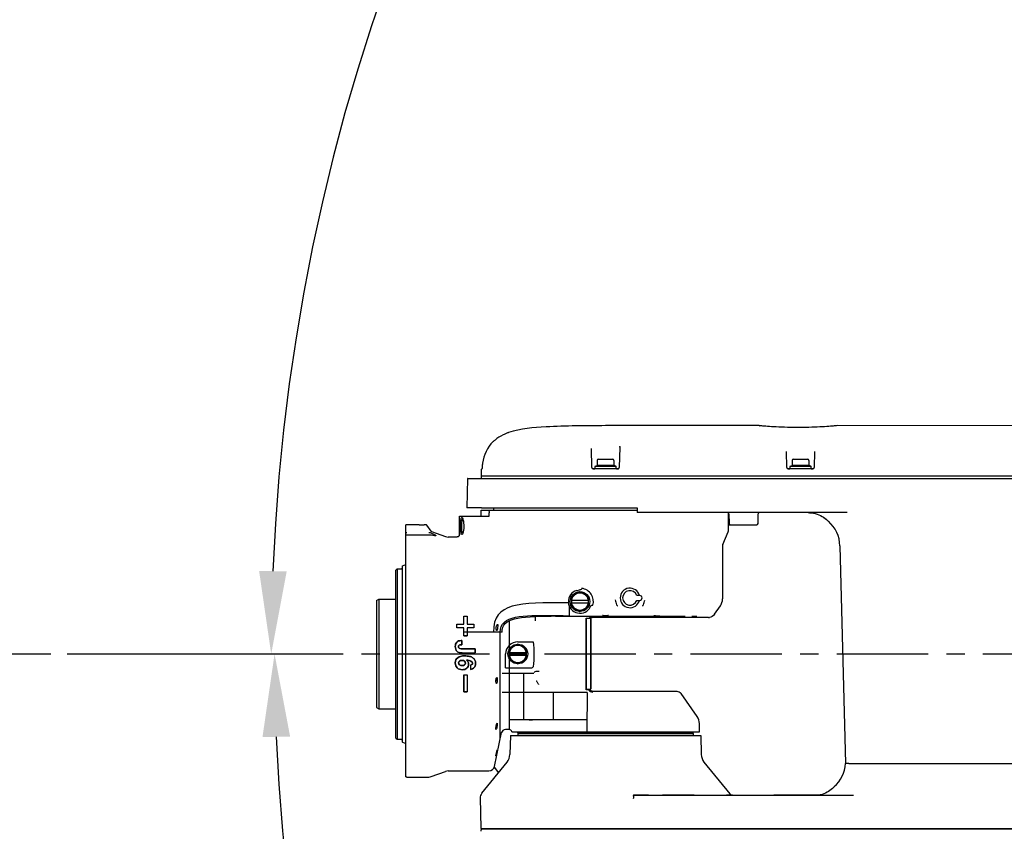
# Model space of a CAD drawing. Header units: millimetres. Extents: x 7426 to 8300, y 124 to 421.
# Tile 95 of 135: x 8158 to 8179, y 223 to 240. Entities that reach past the tile are written whole.
import ezdxf

# ---------------------------------------------------------------- set-up
doc = ezdxf.new("R2010")
doc.units = ezdxf.units.MM
doc.linetypes.add('BANKLINE1', pattern=[5.5, 4, -1.5])
doc.linetypes.add('CENTER', pattern=[0.6, 0.375, -0.075, 0.075, -0.075])
doc.layers.add('00_COMPONENTS', color=7, linetype='BANKLINE1')
doc.layers.add('外形图', color=7, linetype='Continuous')
doc.styles.add('微软雅黑', font='msyh.ttc')
doc.dimstyles.new('尺寸标注_1_20比例', dxfattribs={"dimtxt": 2.1, "dimasz": 1.7, "dimexe": 0.5, "dimexo": 0.4, "dimgap": 0.5, "dimtad": 1, "dimdec": 1, "dimlfac": 20, "dimdsep": 46, "dimtxsty": '微软雅黑', "dimcen": 0.09, "dimadec": 0, "dimazin": 0, "dimtp": 0.01, "dimtm": 0.01, "dimtfac": 1, "dimtdec": 1, "dimtofl": 0, "dimtmove": 0, "dimatfit": 3, "dimfxl": 1, "dimtolj": 1, "dimarcsym": 0})

# ---------------------------------------------------------------- blocks, each defined once
blk = doc.blocks.new('*D1502')
at = {"layer": '00_COMPONENTS', "color": 0, "linetype": 'ByBlock', "lineweight": -2, "ltscale": 20}
for p, q in [((8253.927, 235.637), (8245.003, 234.064)), ((8159.317, 226.977), (8164.002, 226.977))]:
    blk.add_line(p, q, dxfattribs=at)
blk.add_arc((8204.813, 226.977), 41.311, 12.358, 177.642, dxfattribs=at)
at = {"layer": '00_COMPONENTS', "color": 0}
for points in [[(8244.888, 235.763), (8245.444, 235.873), (8245.496, 234.15)], [(8163.254, 228.682), (8163.82, 228.671), (8163.502, 226.977)]]:
    blk.add_solid(points, dxfattribs=at)
at = {"layer": 'Defpoints', "color": 0}
for p in [(8221.175, 264.909), (8254.321, 235.707), (8158.917, 226.977), (8204.813, 226.977)]:
    blk.add_point(p, dxfattribs=at)
at = {"layer": '00_COMPONENTS', "color": 0, "insert": (8201.073, 269.715), "char_height": 2.1, "attachment_point": 5, "rotation": 5, "style": '微软雅黑'}
blk.add_mtext('\\A1;-\\A1;170%%d', dxfattribs=at)
blk = doc.blocks.new('*D1503')
at = {"layer": '00_COMPONENTS', "color": 0, "linetype": 'ByBlock', "lineweight": -2, "ltscale": 20}
for p, q in [((8163.902, 226.977), (8164.071, 226.977)), ((8239.319, 220.893), (8245.92, 219.729))]:
    blk.add_line(p, q, dxfattribs=at)
blk.add_arc((8204.813, 226.977), 41.241, 182.3619, 347.6381, dxfattribs=at)
at = {"layer": '00_COMPONENTS', "color": 0}
for points in [[(8163.89, 225.283), (8163.323, 225.271), (8163.571, 226.977)], [(8245.376, 218.093), (8244.82, 218.203), (8245.427, 219.815)]]:
    blk.add_solid(points, dxfattribs=at)
at = {"layer": 'Defpoints', "color": 0}
for p in [(8163.502, 226.977), (8204.813, 226.977), (8238.925, 220.962), (8182.15, 192.52)]:
    blk.add_point(p, dxfattribs=at)
at = {"layer": '00_COMPONENTS', "color": 0, "insert": (8201.357, 187.477), "char_height": 2.1, "attachment_point": 5, "rotation": 355, "style": '微软雅黑'}
blk.add_mtext('\\A1;+\\A1;170%%d', dxfattribs=at)

msp = doc.modelspace()

# ---------------------------------------------------------------- linework, layer by layer
at = {"layer": '00_COMPONENTS', "linetype": 'ByBlock', "ltscale": 20}
msp.add_arc((8204.8126, 226.9769), 60.8953, 139.740919, 190, dxfattribs=at)
at = {"layer": '外形图', "linetype": 'Continuous'}
for p, q in [((8168.3721, 231.5203), (8168.372, 231.5202)), ((8173.5134, 231.6618), (8170.3626, 231.6618)), ((8173.5134, 231.6618), (8173.5307, 231.6608)), ((8173.5307, 231.6608), (8173.5308, 231.6608)), ((8173.5566, 231.6581), (8173.5307, 231.6608)), ((8173.5325, 231.6606), (8173.5308, 231.6608)), ((8173.5689, 231.6569), (8173.5395, 231.6599)), ((8175.0856, 231.66), (8175.0562, 231.657)), ((8175.0944, 231.6609), (8175.0856, 231.66)), ((8175.0944, 231.6609), (8175.0943, 231.6609)), ((8175.1118, 231.6619), (8175.0944, 231.6609)), ((8182.8626, 231.6612), (8175.1118, 231.6619)), ((8170.0819, 230.8012), (8170.0716, 231.1961)), ((8170.6542, 231.2218), (8170.6432, 230.8012)), ((8174.0819, 230.8012), (8174.0733, 231.1303)), ((8174.6519, 231.1346), (8174.6432, 230.8012)), ((8170.1901, 230.9494), (8170.1901, 230.8442)), ((8170.2151, 230.9744), (8170.5101, 230.9744)), ((8170.5351, 230.9494), (8170.5351, 230.8442)), ((8174.1901, 230.9494), (8174.1901, 230.8442)), ((8174.2151, 230.9744), (8174.5101, 230.9744)), ((8174.5351, 230.9494), (8174.5351, 230.8442)), ((8167.8104, 230.7623), (8167.8068, 230.6269)), ((8167.8254, 230.7769), (8167.827, 230.7769)), ((8167.8274, 230.78), (8167.827, 230.7769)), ((8167.8292, 230.8134), (8167.8289, 230.8012)), ((8170.6182, 230.7769), (8170.1069, 230.7769)), ((8170.1124, 230.7769), (8170.1426, 230.7769)), ((8170.1426, 230.8269), (8170.1426, 230.7769)), ((8170.5826, 230.8269), (8170.1426, 230.8269)), ((8170.5826, 230.7769), (8170.1426, 230.7769)), ((8170.1524, 230.8305), (8170.1901, 230.8442)), ((8170.5351, 230.8442), (8170.1901, 230.8442)), ((8170.5727, 230.8305), (8170.5351, 230.8442)), ((8170.5826, 230.7769), (8170.5826, 230.8269)), ((8170.5839, 230.7769), (8170.6182, 230.7769)), ((8174.6182, 230.7769), (8174.1069, 230.7769)), ((8174.1124, 230.7769), (8174.1426, 230.7769)), ((8174.1426, 230.8269), (8174.1426, 230.7769)), ((8174.5826, 230.8269), (8174.1426, 230.8269)), ((8174.5826, 230.7769), (8174.1426, 230.7769)), ((8174.1524, 230.8305), (8174.1901, 230.8442)), ((8174.5351, 230.8442), (8174.1901, 230.8442)), ((8174.5727, 230.8305), (8174.5351, 230.8442)), ((8174.5826, 230.7769), (8174.5826, 230.8269)), ((8174.5839, 230.7769), (8174.6182, 230.7769)), ((8167.53, 230.5769), (8167.5143, 229.9769)), ((8167.5368, 230.5769), (8167.53, 230.5769)), ((8167.5368, 230.5769), (8184.3551, 230.5769)), ((8180.9114, 230.6269), (8167.8068, 230.6269)), ((8167.8069, 230.6269), (8167.8069, 230.5919)), ((8167.5221, 229.9769), (8167.5143, 229.9769)), ((8167.8166, 229.9769), (8167.5221, 229.9769)), ((8167.8126, 229.8019), (8167.8126, 229.9269)), ((8167.8126, 229.9269), (8171.0126, 229.9269)), ((8167.8166, 229.9769), (8171.0126, 229.9769)), ((8168.0626, 229.9769), (8168.0626, 229.9269)), ((8171.0126, 229.9769), (8171.0126, 229.9487)), ((8171.0126, 229.9487), (8171.0126, 229.8771)), ((8167.3642, 229.4269), (8167.3642, 229.8019)), ((8167.3642, 229.8019), (8167.9773, 229.8019)), ((8167.9773, 229.8019), (8167.9773, 229.8721)), ((8175.3199, 229.8769), (8171.0128, 229.8769)), ((8172.8876, 229.5222), (8172.8876, 229.8694)), ((8172.8948, 229.8523), (8172.8983, 229.6515)), ((8173.4905, 229.6515), (8173.494, 229.8523)), ((8174.6258, 229.8676), (8174.665, 229.8591)), ((8174.8898, 229.74), (8174.9177, 229.7162)), ((8174.9152, 229.7183), (8174.9313, 229.7041)), ((8174.9314, 229.7041), (8174.936, 229.6999)), ((8166.2626, 229.4859), (8166.2626, 229.625)), ((8166.5376, 229.625), (8166.2626, 229.625)), ((8166.5655, 229.6252), (8166.5683, 229.6252)), ((8166.5683, 229.6252), (8166.5699, 229.6252)), ((8166.6172, 229.6262), (8166.6184, 229.6262)), ((8166.6184, 229.6262), (8166.6196, 229.6263)), ((8166.6196, 229.6263), (8166.637, 229.6269)), ((8166.637, 229.6269), (8166.6376, 229.6269)), ((8166.6376, 229.6269), (8166.6375, 229.6269)), ((8166.68, 229.6269), (8166.6376, 229.6269)), ((8166.7823, 229.4991), (8166.6921, 229.6208)), ((8172.8876, 229.6269), (8173.4655, 229.6269)), ((8166.2626, 224.4586), (8166.2626, 229.4859)), ((8166.7584, 229.4181), (8166.2748, 229.4181)), ((8166.7938, 229.4905), (8167.0811, 229.386)), ((8167.3126, 229.3769), (8167.1324, 229.3769)), ((8167.3626, 229.4269), (8167.3642, 229.4269)), ((8172.7705, 229.2261), (8172.8796, 229.4832)), ((8172.7626, 229.1871), (8172.7626, 228.1055)), ((8175.1706, 229.1952), (8175.2876, 224.7269)), ((8166.0876, 228.724), (8166.0626, 228.699)), ((8166.0626, 225.2519), (8166.0626, 228.699)), ((8166.0876, 228.724), (8166.0876, 225.2269)), ((8166.0876, 228.724), (8166.1726, 228.724)), ((8166.1876, 228.7707), (8166.1876, 225.1831)), ((8166.1962, 228.7843), (8166.2626, 228.8152)), ((8169.8752, 228.3243), (8169.8752, 228.3133)), ((8165.6626, 228.073), (8165.7126, 228.1019)), ((8165.7126, 228.1019), (8165.7126, 225.8519)), ((8165.7126, 228.1019), (8166.0476, 228.1019)), ((8169.8376, 228.254), (8169.6626, 228.1529)), ((8169.6626, 228.1529), (8169.6626, 227.9509)), ((8170.0126, 228.1529), (8169.8376, 228.254)), ((8170.0126, 227.9509), (8170.0126, 228.1529)), ((8171.0626, 228.1769), (8171.004, 228.1769)), ((8165.6626, 228.073), (8165.6626, 225.8808)), ((8169.6126, 227.9671), (8169.6126, 227.7633)), ((8169.6626, 228.0819), (8170.0126, 228.0819)), ((8170.0126, 228.0219), (8169.6626, 228.0219)), ((8169.6626, 227.9509), (8169.8376, 227.8498)), ((8169.8376, 227.8498), (8170.0126, 227.9509)), ((8171.004, 228.0769), (8171.0626, 228.0769)), ((8172.5973, 227.7909), (8172.7175, 227.9625)), ((8167.4526, 227.5869), (8167.4526, 227.7519)), ((8167.4526, 227.5869), (8167.4526, 227.7519)), ((8167.4526, 227.7519), (8167.5226, 227.7519)), ((8167.4526, 227.7519), (8167.5226, 227.7519)), ((8167.5226, 227.7519), (8167.5226, 227.5869)), ((8167.5226, 227.7519), (8167.5226, 227.5869)), ((8169.3342, 227.753), (8169.3434, 227.753)), ((8169.3434, 227.753), (8169.3737, 227.753)), ((8169.3437, 227.7652), (8169.375, 227.7647)), ((8169.6126, 227.7528), (8171.9983, 227.7528)), ((8169.9626, 226.2394), (8169.9626, 227.7144)), ((8169.9626, 227.7144), (8170.0687, 227.7144)), ((8169.9626, 227.6919), (8169.9726, 227.7019)), ((8169.9726, 226.2519), (8169.9726, 227.7019)), ((8170.0526, 227.7019), (8169.9726, 227.7019)), ((8170.0126, 227.7144), (8170.0126, 227.7019)), ((8170.0526, 227.7019), (8170.0526, 226.2519)), ((8170.0626, 227.6919), (8170.0526, 227.7019)), ((8170.0626, 227.6919), (8170.0626, 226.2619)), ((8172.4417, 227.7269), (8170.1186, 227.7269)), ((8167.3126, 227.5169), (8167.3126, 227.5869)), ((8167.3126, 227.5169), (8167.3126, 227.5869)), ((8167.3126, 227.5869), (8167.4526, 227.5869)), ((8167.3126, 227.5869), (8167.4526, 227.5869)), ((8167.4526, 227.5169), (8167.3126, 227.5169)), ((8167.4526, 227.5169), (8167.3126, 227.5169)), ((8167.4526, 227.3519), (8167.4526, 227.5169)), ((8167.4526, 227.3519), (8167.4526, 227.5169)), ((8167.5226, 227.5869), (8167.6626, 227.5869)), ((8167.5226, 227.5869), (8167.6626, 227.5869)), ((8167.5226, 227.5169), (8167.5226, 227.3519)), ((8167.5226, 227.5169), (8167.5226, 227.3519)), ((8167.6626, 227.5169), (8167.5226, 227.5169)), ((8167.6626, 227.5169), (8167.5226, 227.5169)), ((8167.6626, 227.5869), (8167.6626, 227.5169)), ((8167.6626, 227.5869), (8167.6626, 227.5169)), ((8168.3876, 227.6499), (8168.3876, 227.0779)), ((8168.2432, 227.4269), (8167.4526, 227.4269)), ((8167.5226, 227.3519), (8167.4526, 227.3519)), ((8167.4526, 227.3519), (8167.5226, 227.3519)), ((8168.2007, 225.2269), (8168.2007, 227.4269)), ((8167.6876, 227.0842), (8167.3976, 227.0842)), ((8167.3976, 227.0842), (8167.6876, 227.0842)), ((8167.4007, 227.1675), (8167.4149, 227.1669)), ((8167.4007, 227.1675), (8167.4149, 227.1669)), ((8167.4149, 227.2519), (8167.4023, 227.2519)), ((8167.4023, 227.2519), (8167.4149, 227.2519)), ((8167.4149, 227.2519), (8167.4149, 227.1669)), ((8167.4149, 227.1669), (8167.4149, 227.2519)), ((8167.6876, 227.0842), (8167.6876, 226.9973)), ((8167.6876, 226.9973), (8167.6876, 227.0842)), ((8168.5626, 227.179), (8168.3876, 227.0779)), ((8168.3876, 227.0779), (8168.3876, 226.8759)), ((8168.5626, 227.2269), (8168.8791, 227.2269)), ((8168.7376, 227.0779), (8168.5626, 227.179)), ((8168.7376, 226.8759), (8168.7376, 227.0779)), ((8167.4204, 226.9973), (8167.6876, 226.9973)), ((8167.4204, 226.9973), (8167.6876, 226.9973)), ((8168.3126, 226.6951), (8168.3126, 226.9769)), ((8168.3876, 227.0069), (8168.7376, 227.0069)), ((8168.7376, 226.9469), (8168.3876, 226.9469)), ((8168.3876, 226.8762), (8168.3876, 225.4269)), ((8168.3876, 226.8759), (8168.5626, 226.7748)), ((8168.5626, 226.7748), (8168.7376, 226.8759)), ((8167.5881, 226.7458), (8167.5881, 226.6608)), ((8167.5881, 226.7458), (8167.5881, 226.6608)), ((8168.3126, 226.6951), (8168.8476, 226.6951)), ((8167.4526, 226.5519), (8167.4526, 226.2019)), ((8167.4526, 226.2019), (8167.4526, 226.5519)), ((8167.4526, 226.5519), (8167.5226, 226.5519)), ((8167.4526, 226.5519), (8167.5226, 226.5519)), ((8167.5226, 226.5519), (8167.5226, 226.2019)), ((8167.5226, 226.5519), (8167.5226, 226.2019)), ((8168.2432, 226.5857), (8168.8921, 226.5857)), ((8168.6776, 226.5857), (8168.6776, 225.6269)), ((8167.5226, 226.2019), (8167.4526, 226.2019)), ((8167.4526, 226.2019), (8167.5226, 226.2019)), ((8169.2946, 225.6269), (8169.2946, 226.1883)), ((8169.9626, 226.2619), (8169.9726, 226.2519)), ((8170.0474, 226.2394), (8169.9626, 226.2394)), ((8169.9726, 226.2519), (8170.0526, 226.2519)), ((8170.0626, 226.2619), (8170.0526, 226.2519)), ((8170.1186, 226.2119), (8171.8216, 226.2119)), ((8172.2424, 225.6914), (8171.9103, 226.1657)), ((8165.6626, 225.8808), (8165.7126, 225.8519)), ((8165.7126, 225.8519), (8166.0476, 225.8519)), ((8169.9796, 225.6269), (8168.3876, 225.6269)), ((8169.9796, 225.6269), (8169.9796, 225.3769)), ((8172.2876, 225.3769), (8172.2876, 225.5482)), ((8168.0826, 224.6713), (8168.2299, 225.364)), ((8168.3876, 225.4269), (8168.3076, 225.4269)), ((8168.4092, 225.3019), (8168.3989, 224.9115)), ((8168.4092, 225.3019), (8172.316, 225.3019)), ((8168.4375, 225.3783), (8168.4376, 225.3769)), ((8168.4376, 225.3769), (8172.2876, 225.3769)), ((8168.5626, 225.3619), (8168.5626, 225.3769)), ((8168.5776, 225.3619), (8168.5626, 225.3469)), ((8168.5626, 225.3619), (8172.1626, 225.3619)), ((8168.5626, 225.3469), (8168.5626, 225.3019)), ((8168.5626, 225.3469), (8172.1626, 225.3469)), ((8172.1476, 225.3619), (8172.1626, 225.3469)), ((8172.1626, 225.3619), (8172.1626, 225.3769)), ((8172.1626, 225.3469), (8172.1626, 225.3019)), ((8172.316, 225.3019), (8172.3262, 224.9115)), ((8166.0626, 225.2519), (8166.0876, 225.2269)), ((8166.0876, 225.2269), (8166.1726, 225.2269)), ((8166.1962, 225.1695), (8166.2626, 225.1385)), ((8167.8221, 224.1183), (8168.3432, 224.7605)), ((8172.382, 224.7605), (8172.9141, 224.1046)), ((8175.3561, 224.7269), (8175.2876, 224.7269)), ((8175.3561, 224.7269), (8175.2876, 224.7269)), ((8175.3561, 224.7269), (8176.2269, 224.7269)), ((8175.3561, 224.7269), (8176.2269, 224.7269)), ((8176.2269, 224.7269), (8189.0283, 224.7269)), ((8176.2269, 224.7269), (8189.7376, 224.7269)), ((8166.2876, 224.4519), (8166.7361, 224.4519)), ((8166.7874, 224.4609), (8167.0811, 224.5678)), ((8167.1325, 224.5769), (8167.9661, 224.5769)), ((8168.0825, 224.6466), (8168.1584, 224.5473)), ((8175.0513, 224.2509), (8175.0166, 224.2197)), ((8175.0554, 224.2546), (8175.0513, 224.2509)), ((8171.2403, 224.0769), (8170.9354, 224.0769)), ((8170.9354, 224.0769), (8175.4496, 224.0769)), ((8172.1784, 224.0769), (8171.5315, 224.0769)), ((8172.9661, 224.0769), (8172.8453, 224.0769)), ((8174.711, 224.0769), (8173.8126, 224.0769)), ((8174.6869, 224.0775), (8174.6604, 224.0769)), ((8167.7899, 224.0236), (8167.8061, 223.4042)), ((8167.8066, 223.3721), (8167.8066, 223.3399)), ((8167.8221, 223.3871), (8189.0828, 223.3871)), ((8189.0793, 223.3871), (8167.8237, 223.3871)), ((8167.9387, 223.3871), (8167.9376, 223.3871)), ((8169.8864, 223.3871), (8168.1313, 223.3871)), ((8170.2387, 223.3871), (8170.2376, 223.3871)), ((8170.4876, 223.3871), (8170.4609, 223.3871)), ((8170.7136, 223.3871), (8170.6546, 223.3871)), ((8174.0071, 223.3871), (8170.765, 223.3871)), ((8174.2387, 223.3871), (8174.2376, 223.3871)), ((8174.4876, 223.3871), (8174.4609, 223.3871)), ((8178.5127, 223.3871), (8174.5676, 223.3871))]:
    msp.add_line(p, q, dxfattribs=at)
at = {"layer": '外形图', "linetype": 'CENTER', "ltscale": 5}
msp.add_line((8139.1064, 226.9769), (8265.7078, 226.9769), dxfattribs=at)
at = {"layer": '外形图', "linetype": 'Continuous'}
for points in [[(8175.0562, 231.657), (8175.0341, 231.6549), (8175.0073, 231.6525), (8174.9759, 231.6499), (8174.9403, 231.647), (8174.9006, 231.6441), (8174.857, 231.6412), (8174.8098, 231.6383), (8174.7593, 231.6355), (8174.7059, 231.6328), (8174.6499, 231.6305), (8174.5916, 231.6284), (8174.5315, 231.6267), (8174.47, 231.6254), (8174.4074, 231.6245), (8174.3441, 231.624), (8174.2806, 231.624), (8174.2174, 231.6245), (8174.1548, 231.6254), (8174.0932, 231.6267), (8174.0331, 231.6284), (8173.9749, 231.6305), (8173.9189, 231.6328), (8173.8655, 231.6354), (8173.815, 231.6382), (8173.7679, 231.6411), (8173.7243, 231.6441), (8173.6846, 231.647), (8173.649, 231.6498), (8173.6177, 231.6524), (8173.5909, 231.6548), (8173.5689, 231.6569)], [(8167.827, 230.7769), (8167.8268, 230.7753), (8167.8265, 230.7733), (8167.8262, 230.7717), (8167.826, 230.7705), (8167.8258, 230.7695), (8167.8257, 230.7693)], [(8167.8288, 230.8013), (8167.8288, 230.7999), (8167.8286, 230.7961), (8167.8284, 230.7925), (8167.8282, 230.789), (8167.828, 230.7858), (8167.8277, 230.7827), (8167.8274, 230.78)], [(8171.0126, 229.8771), (8171.0126, 229.877), (8171.0126, 229.877), (8171.0126, 229.8769), (8171.0127, 229.8769), (8171.0128, 229.8769), (8171.0128, 229.8769)], [(8174.5198, 229.8769), (8174.544, 229.8764), (8174.5854, 229.8734), (8174.6258, 229.8676)], [(8174.665, 229.8591), (8174.7026, 229.8479), (8174.7385, 229.8343), (8174.7724, 229.8186), (8174.8045, 229.8009), (8174.8347, 229.7817), (8174.863, 229.7613), (8174.8898, 229.74)], [(8174.8378, 229.7796), (8174.8659, 229.7591), (8174.8925, 229.7378)], [(8167.3619, 229.4187), (8167.3605, 229.4125), (8167.3583, 229.4066), (8167.3553, 229.401), (8167.3517, 229.3958), (8167.3475, 229.3911), (8167.3427, 229.387), (8167.3374, 229.3835), (8167.3317, 229.3807), (8167.3257, 229.3786), (8167.3195, 229.3774), (8167.3126, 229.3769)], [(8167.3626, 229.4269), (8167.3625, 229.425), (8167.3619, 229.4187)], [(8174.7672, 224.0874), (8174.7277, 224.081), (8174.6869, 224.0775)], [(8175.0166, 224.2197), (8174.9916, 224.1984), (8174.9652, 224.1776), (8174.937, 224.1579), (8174.9069, 224.1395), (8174.8749, 224.1231), (8174.841, 224.1087), (8174.805, 224.0967), (8174.7672, 224.0874)], [(8167.8217, 223.3871), (8167.819, 223.3869), (8167.8164, 223.3862), (8167.814, 223.385), (8167.8118, 223.3834), (8167.8099, 223.3815), (8167.8085, 223.3792), (8167.8074, 223.3768), (8167.8068, 223.3742), (8167.8067, 223.3721)]]:
    msp.add_lwpolyline(points, dxfattribs=at)
for centre in [(8169.8376, 228.0519), (8168.5626, 226.9769)]:
    msp.add_circle(centre, 0.2021, dxfattribs=at)
for centre, radius, start, end in [((8173.5134, 231.5118), 0.15, 75.50115, 83.33467), ((8175.1118, 231.5119), 0.15, 96.67112, 104.50391), ((8168.5556, 230.7882), 0.7397, 128.57892, 132.86642), ((8170.2151, 230.9494), 0.025, 90, 180), ((8170.5101, 230.9494), 0.025, 0, 90), ((8174.2151, 230.9494), 0.025, 90, 180), ((8174.5101, 230.9494), 0.025, 0, 90), ((8167.8254, 230.7619), 0.015, 90, 178.49998), ((8168.374, 230.7973), 0.545, 169.89398, 178.30939), ((8170.1069, 230.8019), 0.025, 181.5, 270), ((8170.1576, 230.8164), 0.015, 110, 135.55634), ((8170.5676, 230.8164), 0.015, 44.44366, 70), ((8170.6182, 230.8019), 0.025, 270, 358.5), ((8170.6182, 230.8019), 0.025, 279.49331, 289.66667), ((8174.1069, 230.8019), 0.025, 181.5, 270), ((8174.1576, 230.8164), 0.015, 110, 135.55634), ((8174.5676, 230.8164), 0.015, 44.44366, 70), ((8174.6182, 230.8019), 0.025, 270, 358.5), ((8172.8698, 229.8519), 0.025, 1, 89.99999), ((8173.519, 229.8519), 0.025, 90.00001, 179), ((8166.5375, 232.2849), 2.6599, 270.00153, 270.60288), ((8166.5375, 232.2777), 2.6527, 270.7005, 271.26795), ((8166.5374, 232.2822), 2.6572, 271.26852, 271.72214), ((8166.68, 229.6119), 0.015, 36.54827, 90), ((8166.8024, 229.514), 0.025, 216.54827, 250), ((8172.7876, 229.5222), 0.1, 337, 0), ((8172.9233, 229.6519), 0.025, 181, 270), ((8173.4655, 229.6519), 0.025, 270, 359), ((8174.4708, 229.1769), 0.7, 1.5, 48.35025), ((8166.2984, 229.4133), 0.0606, 117.68696, 126.28141), ((8167.1324, 229.5269), 0.15, 250, 270.00118), ((8172.8626, 229.1871), 0.1, 157, 180), ((8166.1726, 228.7389), 0.0149, 270.02372, 277.71985), ((8166.2026, 228.7707), 0.015, 115, 180), ((8169.8376, 228.0519), 0.275, 344.21447, 82.12881), ((8170.8626, 228.1269), 0.2, 14.47733, 345.52333), ((8166.0476, 228.1169), 0.015, 270, 0), ((8169.8376, 228.0519), 0.2388, 105.77547, 334.3022), ((8169.8376, 228.0519), 0.175, 9.87089, 170.12911), ((8170.8739, 228.1276), 0.3168, 186.86148, 206.35552), ((8170.8626, 228.1269), 0.15, 19.47074, 340.53011), ((8171.0626, 228.1269), 0.05, 270, 90), ((8170.852, 228.1283), 0.3198, 333.57841, 352.08637), ((8172.5132, 228.1055), 0.2494, 325, 0), ((8169.842, 228.051), 0.2443, 182.60113, 191.84668), ((8169.8421, 228.051), 0.2444, 191.85269, 194.97787), ((8169.8426, 228.0512), 0.2449, 194.97968, 199.39101), ((8169.8423, 228.0511), 0.2447, 199.39017, 201.67524), ((8169.8415, 228.0507), 0.2437, 201.67599, 202.38853), ((8169.8376, 228.0519), 0.175, 189.87089, 350.12911), ((8170.2769, 228.9306), 0.9694, 258.84795, 259.61758), ((8170.8756, 228.1283), 0.3186, 206.34199, 209.78885), ((8170.8759, 228.1285), 0.319, 209.78822, 211.54594), ((8170.8527, 228.1283), 0.3192, 328.48215, 330.20105), ((8170.8527, 228.1283), 0.3191, 330.19939, 333.52007), ((8169.3468, 198.1993), 29.5537, 90.02439, 90.18963), ((8169.3347, 229.6677), 1.9082, 268.39764, 269.56888), ((8169.2651, 225.3389), 2.4246, 88.13909, 89.09441), ((8172.1427, 227.5326), 0.2132, 91.79074, 92.55453), ((8172.1612, 228.2655), 0.5201, 274.47294, 275.15578), ((8172.1893, 229.5006), 1.7562, 270.55095, 270.73143), ((8172.4744, 227.8766), 0.1497, 273.66094, 277.94718), ((8168.5626, 226.9769), 0.25, 90, 180), ((8168.5626, 226.9769), 0.175, 9.87089, 170.12911), ((8168.5626, 226.9769), 0.175, 189.87089, 350.12911), ((8168.4237, 226.4168), 0.3107, 175.60864, 176.93725), ((8167.8441, 226.4501), 0.2955, 355.36032, 356.75533), ((8169.3428, 226.644), 0.4571, 208.48645, 209.19303), ((8169.3547, 226.6508), 0.4708, 209.20427, 212.19009), ((8169.3745, 226.6632), 0.4942, 212.19122, 215.42303), ((8169.3899, 226.6741), 0.5131, 215.41719, 218.03736), ((8169.3953, 226.6782), 0.5198, 218.03185, 218.72067), ((8166.0476, 225.8369), 0.015, 0, 90), ((8172.0379, 225.5482), 0.2497, 0, 35), ((8168.8062, 240.3584), 14.7316, 269.96059, 270.21112), ((8168.3076, 225.3474), 0.0795, 90, 168), ((8168.3875, 225.3769), 0.05, 7.70837, 89.97601), ((8168.3857, 225.3766), 0.0518, 1.85561, 7.73307), ((8166.1726, 225.2119), 0.015, 0, 90), ((8166.2026, 225.1831), 0.015, 180, 245), ((8168.149, 224.9181), 0.25, 320.94668, 358.5), ((8172.5761, 224.9181), 0.25, 181.5, 219.05332), ((8167.9661, 224.6961), 0.1192, 270, 348.00001), ((8174.5894, 224.7769), 0.7, 311.74648, 355.90396), ((8166.2876, 224.5019), 0.05, 240, 270), ((8166.7361, 224.6019), 0.15, 270, 290), ((8167.1325, 224.4269), 0.15, 90, 110), ((8167.9341, 224.0274), 0.1443, 140.94668, 181.5), ((8172.9724, 224.1519), 0.075, 219.05332, 261.68184), ((8167.8236, 223.4046), 0.0175, 181.50003, 270)]:
    msp.add_arc(centre, radius, start, end, dxfattribs=at)
for centre, major_axis, ratio, start_param, end_param in [((8170.3626, 227.7635), (0.0625, 0), 0.0174551, 2.4455771, 5.105741), ((8170.3626, 227.7635), (0.0625, 0), 0.0174551, 6.2831867, 6.9791977), ((8171.4126, 227.7586), (0.0625, 0), 0.0174551, 8.2784227, 12.5663706), ((8172.1812, 227.7452), (0.0514, 0), 0.0174624, 1.5773197, 2.6433401), ((8172.4626, 227.7269), (0.0209, 0), 0.0174624, 7.2425116, 9.3136127)]:
    msp.add_ellipse(centre, major_axis=major_axis, ratio=ratio, start_param=start_param, end_param=end_param, dxfattribs=at)
for points, knots in [([(8168.372, 231.5202), (8168.3702, 231.5195), (8168.3482, 231.5108), (8168.3265, 231.5017), (8168.3067, 231.4928)], [0, 0, 0, 0, 0.0825233, 1, 1, 1, 1]), ([(8170.3626, 231.6618), (8169.9557, 231.6618), (8169.2922, 231.6585), (8168.6196, 231.5987), (8168.3721, 231.5203)], [0, 0, 0, 0, 0.610512, 1, 1, 1, 1]), ([(8168.3067, 231.4928), (8168.2911, 231.4857), (8168.2166, 231.4505), (8168.1454, 231.4072), (8168.0943, 231.3664)], [0, 0, 0, 0, 0.2078523, 1, 1, 1, 1]), ([(8170.6513, 231.2288), (8170.651, 231.2275), (8170.6502, 231.2248), (8170.6493, 231.2221), (8170.6488, 231.2208)], [0, 0, 0, 0, 0.4883996, 1, 1, 1, 1]), ([(8170.6535, 231.2433), (8170.6534, 231.2409), (8170.653, 231.2361), (8170.652, 231.2313), (8170.6513, 231.2288)], [0, 0, 0, 0, 0.4826724, 1, 1, 1, 1]), ([(8167.9602, 229.9269), (8167.9628, 229.9251), (8167.975, 229.9092), (8167.9773, 229.8884), (8167.9773, 229.8721)], [0, 0, 0, 0, 0.1624014, 1, 1, 1, 1]), ([(8167.3978, 229.4553), (8167.3863, 229.5031), (8167.3867, 229.6023), (8167.3863, 229.7016), (8167.398, 229.7493)], [0, 0, 0, 0, 0.5007981, 1, 1, 1, 1]), ([(8167.398, 229.7493), (8167.399, 229.7533), (8167.4017, 229.7627), (8167.4076, 229.7773), (8167.4143, 229.7769)], [0, 0, 0, 0, 0.383159, 1, 1, 1, 1]), ([(8167.4299, 229.4581), (8167.4189, 229.4745), (8167.4141, 229.5291), (8167.4098, 229.6093), (8167.4133, 229.6837), (8167.4222, 229.7293), (8167.4288, 229.746), (8167.4336, 229.7498)], [0, 0, 0, 0, 0.1997652, 0.5222159, 0.8307726, 0.9372632, 1, 1, 1, 1]), ([(8167.4143, 229.7769), (8167.4154, 229.7769), (8167.418, 229.7762), (8167.42, 229.7745), (8167.421, 229.7735)], [0, 0, 0, 0, 0.444243, 1, 1, 1, 1]), ([(8167.421, 229.7735), (8167.4226, 229.7719), (8167.4303, 229.7613), (8167.4343, 229.7486), (8167.4372, 229.7383)], [0, 0, 0, 0, 0.1750716, 1, 1, 1, 1]), ([(8167.4372, 229.7383), (8167.4513, 229.689), (8167.4556, 229.5902), (8167.449, 229.4897), (8167.4307, 229.4466)], [0, 0, 0, 0, 0.5228114, 1, 1, 1, 1]), ([(8166.7879, 229.459), (8166.8013, 229.4531), (8166.8259, 229.4416), (8166.8564, 229.4269), (8166.8719, 229.4157), (8166.8824, 229.409), (8166.8772, 229.4007), (8166.8714, 229.4019), (8166.8681, 229.4019)], [0, 0, 0, 0, 0.361042, 0.6796306, 0.8024516, 0.8777483, 0.9175783, 1, 1, 1, 1]), ([(8166.8681, 229.4019), (8166.8626, 229.4019), (8166.8355, 229.4044), (8166.809, 229.4101), (8166.7879, 229.4149)], [0, 0, 0, 0, 0.2034884, 1, 1, 1, 1]), ([(8167.4143, 229.4269), (8167.4126, 229.4268), (8167.4017, 229.4325), (8167.4, 229.4458), (8167.3978, 229.4553)], [0, 0, 0, 0, 0.1470314, 1, 1, 1, 1]), ([(8167.421, 229.4302), (8167.42, 229.4292), (8167.418, 229.4275), (8167.4154, 229.4268), (8167.4143, 229.4269)], [0, 0, 0, 0, 0.5596014, 1, 1, 1, 1]), ([(8167.4336, 229.4539), (8167.4329, 229.4545), (8167.4316, 229.4558), (8167.4305, 229.4573), (8167.4299, 229.4581)], [0, 0, 0, 0, 0.4660114, 1, 1, 1, 1]), ([(8169.7726, 228.2817), (8169.7901, 228.2866), (8169.8183, 228.2927), (8169.8491, 228.3002), (8169.8752, 228.3044), (8169.8752, 228.3133)], [0, 0, 0, 0, 0.5031975, 0.7544744, 1, 1, 1, 1]), ([(8168.9273, 227.6596), (8168.9263, 227.6785), (8168.9242, 227.7046), (8168.9255, 227.7327), (8168.9238, 227.743), (8168.9249, 227.7456)], [0, 0, 0, 0, 0.6593, 0.9009091, 1, 1, 1, 1]), ([(8169.2501, 227.7623), (8169.2501, 227.7636), (8169.2581, 227.7619), (8169.2662, 227.7641), (8169.2841, 227.7631), (8169.2964, 227.7633), (8169.3034, 227.7632)], [0, 0, 0, 0, 0.074257, 0.2851838, 0.6071085, 1, 1, 1, 1]), ([(8169.2813, 227.7603), (8169.2737, 227.7605), (8169.2626, 227.76), (8169.2545, 227.7621), (8169.2501, 227.7616), (8169.2501, 227.7623)], [0, 0, 0, 0, 0.730279, 0.9299706, 1, 1, 1, 1]), ([(8169.3751, 227.7604), (8169.3751, 227.759), (8169.3667, 227.7612), (8169.3584, 227.7587), (8169.3401, 227.7598), (8169.3275, 227.7595), (8169.3203, 227.7596)], [0, 0, 0, 0, 0.0743028, 0.2861718, 0.6085721, 1, 1, 1, 1]), ([(8169.3438, 227.7622), (8169.3514, 227.7619), (8169.3626, 227.7626), (8169.3706, 227.7603), (8169.3751, 227.7611), (8169.3751, 227.7604)], [0, 0, 0, 0, 0.731002, 0.930724, 1, 1, 1, 1]), ([(8170.3146, 227.7642), (8170.3306, 227.7646), (8170.3626, 227.7679), (8170.3945, 227.7646), (8170.4105, 227.7642)], [0, 0, 0, 0, 0.5000066, 1, 1, 1, 1]), ([(8171.3868, 227.7596), (8171.3965, 227.7597), (8171.4257, 227.7618), (8171.4556, 227.7627), (8171.4748, 227.7587)], [0, 0, 0, 0, 0.3302303, 1, 1, 1, 1]), ([(8172.1298, 227.7452), (8172.1296, 227.7453), (8172.132, 227.7455), (8172.1323, 227.7455), (8172.1332, 227.7456)], [0, 0, 0, 0, 0.2137332, 1, 1, 1, 1]), ([(8172.2062, 227.7445), (8172.1894, 227.7443), (8172.1659, 227.743), (8172.1413, 227.7458), (8172.1319, 227.744), (8172.1298, 227.7452)], [0, 0, 0, 0, 0.6599881, 0.9039418, 1, 1, 1, 1]), ([(8172.208, 227.7476), (8172.2122, 227.7479), (8172.2177, 227.7485), (8172.2393, 227.7501), (8172.2355, 227.747)], [0, 0, 0, 0, 0.4599882, 1, 1, 1, 1]), ([(8172.2351, 227.7467), (8172.2339, 227.746), (8172.2305, 227.7452), (8172.2272, 227.7448), (8172.2251, 227.7448)], [0, 0, 0, 0, 0.3927374, 1, 1, 1, 1]), ([(8172.2355, 227.747), (8172.2354, 227.7469), (8172.2353, 227.7468), (8172.2351, 227.7467), (8172.2351, 227.7467)], [0, 0, 0, 0, 0.4761581, 1, 1, 1, 1]), ([(8172.4746, 227.7272), (8172.4761, 227.7272), (8172.4787, 227.7272), (8172.4813, 227.7273), (8172.4824, 227.7273)], [0, 0, 0, 0, 0.5727721, 1, 1, 1, 1]), ([(8172.4824, 227.7273), (8172.4826, 227.7273), (8172.4837, 227.7272), (8172.4818, 227.7271), (8172.4813, 227.7271)], [0, 0, 0, 0, 0.2542671, 1, 1, 1, 1]), ([(8168.1304, 227.4579), (8168.1269, 227.4579), (8168.1215, 227.4718), (8168.1179, 227.5003), (8168.1202, 227.5315), (8168.126, 227.5517)], [0, 0, 0, 0, 0.1080418, 0.3485302, 1, 1, 1, 1]), ([(8168.126, 227.5517), (8168.1282, 227.5596), (8168.1322, 227.5702), (8168.1408, 227.5829), (8168.145, 227.5829)], [0, 0, 0, 0, 0.6616573, 1, 1, 1, 1]), ([(8168.1427, 227.4892), (8168.1413, 227.4814), (8168.1394, 227.4721), (8168.1339, 227.4579), (8168.1304, 227.4579)], [0, 0, 0, 0, 0.6898937, 1, 1, 1, 1]), ([(8168.145, 227.5829), (8168.1483, 227.5829), (8168.1529, 227.5685), (8168.1494, 227.5402), (8168.1466, 227.5098), (8168.1427, 227.4892)], [0, 0, 0, 0, 0.1036337, 0.343366, 1, 1, 1, 1]), ([(8168.8791, 227.2269), (8168.889, 227.142), (8168.8894, 226.9708), (8168.8888, 226.7994), (8168.8776, 226.7147)], [0, 0, 0, 0, 0.5000371, 1, 1, 1, 1]), ([(8168.114, 226.4406), (8168.115, 226.4539), (8168.1179, 226.4689), (8168.1235, 226.4959), (8168.1296, 226.4959)], [0, 0, 0, 0, 0.6877177, 1, 1, 1, 1]), ([(8168.1296, 226.4959), (8168.1362, 226.4959), (8168.139, 226.4642), (8168.14, 226.4482), (8168.1392, 226.4334)], [0, 0, 0, 0, 0.3087291, 1, 1, 1, 1]), ([(8169.0016, 226.6178), (8168.9791, 226.6195), (8168.9444, 226.6185), (8168.904, 226.6071), (8168.8968, 226.5951)], [0, 0, 0, 0, 0.6180698, 1, 1, 1, 1]), ([(8168.1227, 226.3709), (8168.1161, 226.3709), (8168.1138, 226.4027), (8168.1127, 226.4186), (8168.1135, 226.4334)], [0, 0, 0, 0, 0.3077556, 1, 1, 1, 1]), ([(8168.1387, 226.4262), (8168.1376, 226.4128), (8168.1345, 226.3978), (8168.1288, 226.3709), (8168.1227, 226.3709)], [0, 0, 0, 0, 0.687474, 1, 1, 1, 1]), ([(8169.9866, 226.1859), (8169.8987, 226.1863), (8169.7263, 226.1871), (8169.5074, 226.1878), (8169.3319, 226.1882), (8169.1919, 226.1884), (8169.0714, 226.1885), (8168.9706, 226.1886), (8168.8658, 226.1886), (8168.732, 226.1886), (8168.5148, 226.1886), (8168.3519, 226.1886), (8168.2432, 226.1886)], [0, 0, 0, 0, 0.1549085, 0.3032033, 0.3801319, 0.4570606, 0.5431141, 0.5861408, 0.6291675, 0.7218757, 0.8145838, 1, 1, 1, 1]), ([(8168.1168, 225.4295), (8168.1139, 225.4295), (8168.1131, 225.4454), (8168.113, 225.4531), (8168.1135, 225.4607)], [0, 0, 0, 0, 0.2814714, 1, 1, 1, 1]), ([(8168.1339, 225.4814), (8168.1316, 225.4689), (8168.128, 225.4516), (8168.122, 225.4358), (8168.1186, 225.4295), (8168.1168, 225.4295)], [0, 0, 0, 0, 0.6902226, 0.9032495, 1, 1, 1, 1]), ([(8168.1185, 225.5026), (8168.1207, 225.5151), (8168.1243, 225.5324), (8168.1303, 225.5482), (8168.1338, 225.5545), (8168.1356, 225.5545)], [0, 0, 0, 0, 0.688987, 0.9019009, 1, 1, 1, 1]), ([(8168.1356, 225.5545), (8168.1386, 225.5545), (8168.1397, 225.5386), (8168.1397, 225.5308), (8168.1392, 225.5232)], [0, 0, 0, 0, 0.2828094, 1, 1, 1, 1]), ([(8168.1135, 224.8859), (8168.1128, 224.8859), (8168.1134, 224.8904), (8168.1133, 224.8922), (8168.1135, 224.8943)], [0, 0, 0, 0, 0.2585042, 1, 1, 1, 1]), ([(8168.1234, 224.9203), (8168.1215, 224.9119), (8168.1193, 224.9), (8168.1152, 224.8906), (8168.1144, 224.8859), (8168.1135, 224.8859)], [0, 0, 0, 0, 0.7182833, 0.9224824, 1, 1, 1, 1]), ([(8168.1154, 224.9081), (8168.1162, 224.9133), (8168.1201, 224.9363), (8168.1248, 224.9591), (8168.1289, 224.9766)], [0, 0, 0, 0, 0.2263984, 1, 1, 1, 1]), ([(8168.1372, 224.9888), (8168.1363, 224.9836), (8168.1323, 224.9606), (8168.1275, 224.9378), (8168.1234, 224.9203)], [0, 0, 0, 0, 0.2264006, 1, 1, 1, 1]), ([(8168.1289, 224.9766), (8168.1308, 224.985), (8168.1331, 224.9969), (8168.1373, 225.0064), (8168.1382, 225.0109), (8168.1392, 225.0109)], [0, 0, 0, 0, 0.7170833, 0.9215695, 1, 1, 1, 1]), ([(8168.1392, 225.0109), (8168.1399, 225.0109), (8168.1393, 225.0065), (8168.1394, 225.0046), (8168.1392, 225.0026)], [0, 0, 0, 0, 0.2589207, 1, 1, 1, 1]), ([(8170.9354, 224.0769), (8170.9283, 224.0769), (8170.9377, 224.0379), (8170.9313, 224.0221), (8170.9313, 224.0053)], [0, 0, 0, 0, 0.296414, 1, 1, 1, 1])]:
    msp.add_open_spline(points, degree=3, knots=knots, dxfattribs=at)
for points in [[(8168.0524, 231.3303), (8167.9334, 231.2197), (8167.866, 231.0528), (8167.8375, 230.8929)], [(8166.2748, 229.4181), (8166.2707, 229.4181), (8166.2665, 229.4175), (8166.2626, 229.4163)], [(8166.2703, 229.467), (8166.2757, 229.4698), (8166.2816, 229.4718), (8166.2876, 229.4727)], [(8166.2876, 229.4164), (8166.2834, 229.4175), (8166.2791, 229.4181), (8166.2748, 229.4181)], [(8166.7361, 229.4727), (8166.7539, 229.4712), (8166.7716, 229.4663), (8166.7879, 229.459)], [(8166.7584, 229.4181), (8166.7509, 229.4181), (8166.7435, 229.4175), (8166.7361, 229.4164)], [(8166.7879, 229.4149), (8166.7783, 229.417), (8166.7683, 229.4181), (8166.7584, 229.4181)], [(8167.4307, 229.4466), (8167.4283, 229.4407), (8167.4255, 229.4347), (8167.421, 229.4302)], [(8166.1864, 228.7332), (8166.1845, 228.7287), (8166.1795, 228.7248), (8166.1746, 228.7242)], [(8166.1864, 228.7332), (8166.1872, 228.7351), (8166.1876, 228.7371), (8166.1876, 228.7391)], [(8166.1876, 228.7391), (8166.1876, 228.7371), (8166.1872, 228.7351), (8166.1864, 228.7332)], [(8169.5987, 228.0269), (8168.5772, 228.027), (8168.0626, 228.0387), (8168.0626, 227.4269)], [(8170.0612, 227.9623), (8170.0579, 227.958), (8170.0551, 227.9532), (8170.0528, 227.9483)], [(8170.0894, 227.9795), (8170.0786, 227.9816), (8170.0678, 227.9711), (8170.0612, 227.9623)], [(8168.2007, 227.4269), (8168.2007, 227.7779), (8168.6918, 227.7759), (8169.2498, 227.7667)], [(8168.2432, 227.4269), (8168.2251, 227.7212), (8168.595, 227.7506), (8169.249, 227.7528)], [(8169.2498, 227.7667), (8169.2809, 227.7662), (8169.3123, 227.7657), (8169.3437, 227.7652)], [(8169.3737, 227.753), (8169.45, 227.753), (8169.5296, 227.7528), (8169.6126, 227.7528)], [(8169.375, 227.7647), (8169.4539, 227.7636), (8169.5335, 227.7628), (8169.6126, 227.7633)], [(8170.0262, 227.7144), (8170.0453, 227.7332), (8170.0738, 227.7449), (8170.1006, 227.7449)], [(8170.1186, 227.7269), (8170.1015, 227.7269), (8170.0838, 227.7225), (8170.0687, 227.7144)], [(8172.1809, 227.7461), (8172.1879, 227.7461), (8172.1948, 227.7465), (8172.2018, 227.747)], [(8172.225, 227.7448), (8172.2206, 227.7446), (8172.2161, 227.7446), (8172.2117, 227.7445)], [(8172.5973, 227.7909), (8172.5744, 227.7582), (8172.5347, 227.7338), (8172.4951, 227.7283)], [(8167.3076, 227.2193), (8167.2884, 227.1976), (8167.2789, 227.1686), (8167.2789, 227.1321)], [(8167.2789, 227.1321), (8167.2789, 227.1686), (8167.2884, 227.1976), (8167.3076, 227.2193)], [(8167.2789, 227.1321), (8167.2789, 227.0881), (8167.2904, 227.0547), (8167.3134, 227.0318)], [(8167.3134, 227.0318), (8167.2904, 227.0547), (8167.2789, 227.0881), (8167.2789, 227.1321)], [(8167.4023, 227.2519), (8167.3583, 227.2519), (8167.3268, 227.241), (8167.3076, 227.2193)], [(8167.3076, 227.2193), (8167.3268, 227.241), (8167.3583, 227.2519), (8167.4023, 227.2519)], [(8167.3436, 227.1299), (8167.3436, 227.155), (8167.3625, 227.169), (8167.4007, 227.1675)], [(8167.4007, 227.1675), (8167.3625, 227.169), (8167.3436, 227.155), (8167.3436, 227.1299)], [(8167.3562, 227.0949), (8167.3477, 227.102), (8167.3436, 227.1137), (8167.3436, 227.1299)], [(8167.3436, 227.1299), (8167.3436, 227.1137), (8167.3477, 227.102), (8167.3562, 227.0949)], [(8167.3976, 227.0842), (8167.3784, 227.0842), (8167.3644, 227.0878), (8167.3562, 227.0949)], [(8167.3562, 227.0949), (8167.3644, 227.0878), (8167.3784, 227.0842), (8167.3976, 227.0842)], [(8167.3282, 226.901), (8167.2954, 226.8764), (8167.2789, 226.8405), (8167.2789, 226.7931)], [(8167.2789, 226.7931), (8167.2789, 226.8405), (8167.2954, 226.8764), (8167.3282, 226.901)], [(8167.3134, 227.0318), (8167.3363, 227.009), (8167.372, 226.9973), (8167.4204, 226.9973)], [(8167.4204, 226.9973), (8167.372, 226.9973), (8167.3363, 227.009), (8167.3134, 227.0318)], [(8167.4667, 226.938), (8167.4071, 226.938), (8167.3611, 226.9257), (8167.3282, 226.901)], [(8167.3282, 226.901), (8167.3611, 226.9257), (8167.4071, 226.938), (8167.4667, 226.938)], [(8167.5706, 226.9279), (8167.541, 226.9346), (8167.5065, 226.938), (8167.4667, 226.938)], [(8167.4667, 226.938), (8167.5065, 226.938), (8167.541, 226.9346), (8167.5706, 226.9279)], [(8167.6424, 226.8967), (8167.6238, 226.9109), (8167.5998, 226.9213), (8167.5706, 226.9279)], [(8167.5706, 226.9279), (8167.5998, 226.9213), (8167.6238, 226.9109), (8167.6424, 226.8967)], [(8167.683, 226.8499), (8167.6745, 226.8669), (8167.6608, 226.8825), (8167.6424, 226.8967)], [(8167.6424, 226.8967), (8167.6608, 226.8825), (8167.6745, 226.8669), (8167.683, 226.8499)], [(8167.2789, 226.7931), (8167.2789, 226.7513), (8167.292, 226.7176), (8167.3188, 226.692)], [(8167.3188, 226.692), (8167.292, 226.7176), (8167.2789, 226.7513), (8167.2789, 226.7931)], [(8167.3188, 226.692), (8167.3455, 226.6664), (8167.38, 226.6533), (8167.4227, 226.6533)], [(8167.4227, 226.6533), (8167.38, 226.6533), (8167.3455, 226.6664), (8167.3188, 226.692)], [(8167.3447, 226.7926), (8167.3447, 226.8082), (8167.3514, 226.8213), (8167.3652, 226.8313)], [(8167.3652, 226.8313), (8167.3514, 226.8213), (8167.3447, 226.8082), (8167.3447, 226.7926)], [(8167.3661, 226.755), (8167.3516, 226.7653), (8167.3447, 226.7778), (8167.3447, 226.7926)], [(8167.3447, 226.7926), (8167.3447, 226.7778), (8167.3516, 226.7653), (8167.3661, 226.755)], [(8167.3652, 226.8313), (8167.3789, 226.8413), (8167.3959, 226.8463), (8167.4165, 226.8463)], [(8167.4165, 226.8463), (8167.3959, 226.8463), (8167.3789, 226.8413), (8167.3652, 226.8313)], [(8167.4199, 226.7396), (8167.3982, 226.7396), (8167.3803, 226.7449), (8167.3661, 226.755)], [(8167.3661, 226.755), (8167.3803, 226.7449), (8167.3982, 226.7396), (8167.4199, 226.7396)], [(8167.4165, 226.8463), (8167.4377, 226.8463), (8167.455, 226.841), (8167.4679, 226.8302)], [(8167.4679, 226.8302), (8167.455, 226.841), (8167.4377, 226.8463), (8167.4165, 226.8463)], [(8167.4689, 226.7538), (8167.4566, 226.7444), (8167.4402, 226.7396), (8167.4199, 226.7396)], [(8167.4199, 226.7396), (8167.4402, 226.7396), (8167.4566, 226.7444), (8167.4689, 226.7538)], [(8167.4227, 226.6533), (8167.4605, 226.6533), (8167.4917, 226.6639), (8167.5157, 226.6845)], [(8167.5157, 226.6845), (8167.4917, 226.6639), (8167.4605, 226.6533), (8167.4227, 226.6533)], [(8167.4679, 226.8302), (8167.4806, 226.8196), (8167.4873, 226.8062), (8167.4873, 226.7903)], [(8167.4873, 226.7903), (8167.4873, 226.8062), (8167.4806, 226.8196), (8167.4679, 226.8302)], [(8167.4873, 226.7903), (8167.4873, 226.7753), (8167.4812, 226.7633), (8167.4689, 226.7538)], [(8167.4689, 226.7538), (8167.4812, 226.7633), (8167.4873, 226.7753), (8167.4873, 226.7903)], [(8167.5516, 226.7647), (8167.5516, 226.8009), (8167.538, 226.8291), (8167.5107, 226.8485)], [(8167.5107, 226.8485), (8167.5491, 226.8483), (8167.5787, 226.8421), (8167.5998, 226.8304)], [(8167.5107, 226.8485), (8167.538, 226.8291), (8167.5516, 226.8009), (8167.5516, 226.7647)], [(8167.5998, 226.8304), (8167.5787, 226.8421), (8167.5491, 226.8483), (8167.5107, 226.8485)], [(8167.5157, 226.6845), (8167.5397, 226.7051), (8167.5516, 226.7318), (8167.5516, 226.7647)], [(8167.5516, 226.7647), (8167.5516, 226.7318), (8167.5397, 226.7051), (8167.5157, 226.6845)], [(8167.6216, 226.7586), (8167.6149, 226.753), (8167.6037, 226.7485), (8167.5881, 226.7458)], [(8167.5881, 226.7458), (8167.6037, 226.7485), (8167.6149, 226.753), (8167.6216, 226.7586)], [(8167.5881, 226.6608), (8167.6229, 226.6636), (8167.6497, 226.6756), (8167.6681, 226.6967)], [(8167.6681, 226.6967), (8167.6497, 226.6756), (8167.6229, 226.6636), (8167.5881, 226.6608)], [(8167.5998, 226.8304), (8167.621, 226.8187), (8167.6316, 226.8043), (8167.6316, 226.787)], [(8167.6316, 226.787), (8167.6316, 226.8043), (8167.621, 226.8187), (8167.5998, 226.8304)], [(8167.6316, 226.787), (8167.6316, 226.7736), (8167.6282, 226.7641), (8167.6216, 226.7586)], [(8167.6216, 226.7586), (8167.6282, 226.7641), (8167.6316, 226.7736), (8167.6316, 226.787)], [(8167.6681, 226.6967), (8167.6865, 226.7179), (8167.6959, 226.7466), (8167.6959, 226.7828)], [(8167.6959, 226.7828), (8167.6959, 226.7466), (8167.6865, 226.7179), (8167.6681, 226.6967)], [(8167.6959, 226.7828), (8167.6959, 226.8107), (8167.6915, 226.833), (8167.683, 226.8499)], [(8167.683, 226.8499), (8167.6915, 226.833), (8167.6959, 226.8107), (8167.6959, 226.7828)], [(8168.8476, 226.6951), (8168.8595, 226.6951), (8168.876, 226.7028), (8168.8776, 226.7147)], [(8169.9866, 226.1859), (8169.9859, 226.1272), (8169.9844, 226.0074), (8169.9821, 225.821), (8169.9805, 225.6923), (8169.9796, 225.6269)], [(8170.0138, 226.2394), (8170.0326, 226.2126), (8170.0681, 226.1941), (8170.1008, 226.194)], [(8170.0474, 226.2394), (8170.0662, 226.2223), (8170.0932, 226.2119), (8170.1186, 226.2119)], [(8171.8216, 226.2119), (8171.8549, 226.2119), (8171.8912, 226.193), (8171.9103, 226.1657)], [(8168.1135, 225.4607), (8168.1144, 225.4747), (8168.1161, 225.4887), (8168.1185, 225.5026)], [(8168.1392, 225.5232), (8168.1382, 225.5092), (8168.1363, 225.4952), (8168.1339, 225.4814)], [(8168.7961, 225.6269), (8168.7406, 225.6273), (8168.685, 225.6282), (8168.6295, 225.6267)], [(8168.1135, 224.8943), (8168.114, 224.8989), (8168.1147, 224.9035), (8168.1154, 224.9081)], [(8168.1392, 225.0026), (8168.1386, 224.998), (8168.1379, 224.9934), (8168.1372, 224.9888)]]:
    msp.add_open_spline(points, degree=3, dxfattribs=at)

# ---------------------------------------------------------------- dimensions: what is measured, and where the dimension line sits
at = {"layer": '00_COMPONENTS', "linetype": 'ByBlock', "ltscale": 20}
for base, p1, p2, text, picture, middle in [((8221.1749, 264.9091), (8158.9173, 226.9769), (8254.3208, 235.7065), '\\A1;-<>', '*D1502', (8201.0735, 269.7151)), ((8182.1501, 192.5203), (8163.5018, 226.9769), (8238.9246, 220.962), '\\A1;+<>', '*D1503', (8201.3568, 187.4772))]:
    dim = msp.add_angular_dim_3p(base=base, center=(8204.8126, 226.9769), p1=p1, p2=p2, text=text, dimstyle='尺寸标注_1_20比例', dxfattribs=at)
    dim.commit()
    dim.dimension.update_dxf_attribs({"geometry": picture, "text_midpoint": middle})

doc.saveas('drawing.dxf')
